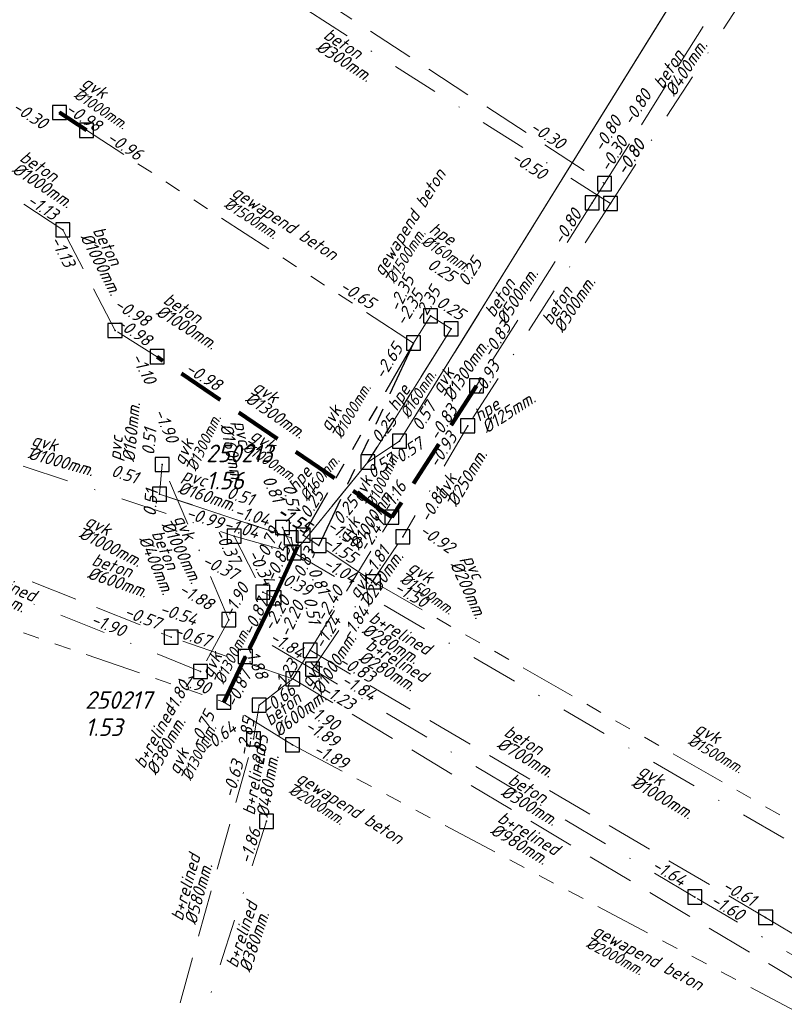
# Model space of a CAD drawing. Header units: metres. Extents: x 152202 to 157341, y 461610 to 468701.
# Tile 65 of 238: x 153519 to 153600, y 464319 to 464424. Entities that reach past the tile are written whole.
import ezdxf
from ezdxf.lldxf.tags import DXFTag

# ---------------------------------------------------------------- set-up
doc = ezdxf.new("R2010")
doc.units = ezdxf.units.M
doc.header["$PDMODE"] = 64
doc.header["$PDSIZE"] = 1.5
for name, pattern in [('RI-GWA', [18.45, 6, -1.8, 1.75, -1.8, 1.75, -1.8, 1.75, -1.8]), ('RI-HWA', [7.4, 5, -2.4]), ('RI-VWA', [11, 5, -3, 0, -3])]:
    doc.linetypes.add(name, pattern=pattern)
doc.layers.get('0').update_dxf_attribs({"linetype": 'CONTINUOUS'})
for name, color, linetype, lineweight in [('B-OI-RI-GWA-MATERIAAL-T18', 10, 'CONTINUOUS', 18), ('B-OI-RI-GWA-PUTDEKSELHOOGTE-T25', 10, 'CONTINUOUS', 25), ('B-OI-RI-GWA_BOB-T18', 10, 'CONTINUOUS', 18), ('B-OI-RI-GWA_DIAMETER-T18', 10, 'CONTINUOUS', 18), ('B-OI-RI-GWA_PUTNUMMER-T18', 10, 'CONTINUOUS', 18), ('B-OI-RI-GWA_RIOOLPUT-S', 10, 'CONTINUOUS', 25), ('B-OI-RI-GWA_TRANSPORTLEIDING-G', 10, 'RI-GWA', 18), ('B-OI-RI-GWA_TRANSPORTLEIDING_BETON_1500-G', 10, 'RI-GWA', 18), ('B-OI-RI-GWA_TRANSPORTLEIDING_BETON_2000-G', 10, 'RI-GWA', 18), ('B-OI-RI-GWA_TRANSPORTLEIDING_GVK_1300-G', 10, 'RI-GWA', 100), ('B-OI-RI-HWA-BOB-T18', 150, 'CONTINUOUS', 18), ('B-OI-RI-HWA-MATERIAAL-T18', 150, 'CONTINUOUS', 18), ('B-OI-RI-HWA_DIAMETER-T18', 150, 'CONTINUOUS', 18), ('B-OI-RI-HWA_TRANSPORTLEIDING-G', 150, 'RI-HWA', 18), ('B-OI-RI-HWA_TRANSPORTLEIDING_BETON_1000-G', 150, 'RI-HWA', 18), ('B-OI-RI-HWA_TRANSPORTLEIDING_BETON_400-G', 150, 'RI-HWA', 18), ('B-OI-RI-HWA_TRANSPORTLEIDING_BETON_500-G', 150, 'RI-HWA', 18), ('B-OI-RI-HWA_TRANSPORTLEIDING_BETON_600-G', 150, 'RI-HWA', 18), ('B-OI-RI-HWA_TRANSPORTLEIDING_BETON_700-G', 150, 'RI-HWA', 18), ('B-OI-RI-HWA_TRANSPORTLEIDING_GVK_1000-G', 150, 'RI-HWA', 18), ('B-OI-RI-HWA_TRANSPORTLEIDING_GVK_1300-G', 150, 'RI-HWA', 100), ('B-OI-RI-PERSLEIDING-G', 210, 'RI-PERS', 18), ('B-OI-RI-PERSLEIDING_125-G', 210, 'RI-PERSLEIDING_PE125', 18), ('B-OI-RI-PERSLEIDING_160-G', 210, 'RI-PERS', 18), ('B-OI-RI-VWA-BOB-T18', 34, 'CONTINUOUS', 18), ('B-OI-RI-VWA-DIAMETER-T18', 34, 'CONTINUOUS', 18), ('B-OI-RI-VWA-MATERIAAL-T18', 34, 'CONTINUOUS', 18), ('B-OI-RI-VWA_PUTDEKSELHOOGTE-T25', 34, 'CONTINUOUS', 25), ('B-OI-RI-VWA_PUTNUMMER-T25', 34, 'CONTINUOUS', 25), ('B-OI-RI-VWA_RIOOLPUT-S', 34, 'CONTINUOUS', 25), ('B-OI-RI-VWA_TRANSPORTLEIDING-G', 34, 'RI-VWA', 18), ('B-OI-RI-VWA_TRANSPORTLEIDING_BETON_300-G', 34, 'RI-VWA', 18), ('B-OI-RI-VWA_TRANSPORTLEIDING_BETON_400-G', 34, 'RI-VWA', 18), ('B-OI-RI-VWA_TRANSPORTLEIDING_GVK_1000-G', 34, 'RI-VWA', 18), ('B-OI-RI-VWA_TRANSPORTLEIDING_GVK_250-G', 34, 'RI-VWA', 18), ('B-OI-RI-VWA_TRANSPORTLEIDING_PVC_160-G', 34, 'RI-VWA', 18), ('B-OI-RI-VWA_TRANSPORTLEIDING_PVC_200-G', 34, 'RI-VWA', 18)]:
    doc.layers.add(name, color=color, linetype=linetype, lineweight=lineweight)
for name, color, linetype in [('B-OI-RI-GWA_TRANSPORTLEIDING_GVK_1000-G', 10, 'RI-GWA'), ('gemengd', 10, 'CONTINUOUS'), ('gs dwa', 34, 'CONTINUOUS'), ('gs rwa', 150, 'CONTINUOUS')]:
    doc.layers.add(name, color=color, linetype=linetype)
doc.styles.add('NLCS-ISO-M500-T18_CURSIEF', font='NLCS-ISO.ttf', dxfattribs={"oblique": 15, "height": 0.9})
doc.styles.add('NLCS-ISO-M750-T18_CURSIEF', font='NLCS-ISO.ttf', dxfattribs={"oblique": 15, "height": 1.35})
doc.styles.add('NLCS-ISO-M750-T25_CURSIEF', font='NLCS-ISO.ttf', dxfattribs={"oblique": 15, "height": 1.875})
tags = doc.linetypes.add('RI-PERS', pattern='A,7,-2,["P",Standard,S=1.8,R=0,X=-0.5,Y=-0.9],-2,7,-2,[102,NLCS.SHX,S=1,R=180,X=0,Y=0],-2', length=22).pattern_tags.tags
tags[6] = DXFTag(74, 10)
tags = doc.linetypes.add('RI-PERSLEIDING_PE125', pattern='A,3,-8,["PE 125",Standard,S=1.8,R=0,X=-7.5,Y=-0.9],-2,7,-2,[102,NLCS.SHX,S=1,R=180,X=0,Y=0],-2', length=24).pattern_tags.tags
tags[6] = DXFTag(74, 10)

# ---------------------------------------------------------------- blocks, each defined once
blk = doc.blocks.new('ACMAP_ANN_TEMPLATE_vwa-nap-r')
at = {"style": 'NLCS-ISO-M750-T18_CURSIEF', "oblique": 15}
blk.add_attdef('vwa-nap-r', (-5.6, 0.2), '', height=1.35, dxfattribs=at)
blk = doc.blocks.new('ACMAP_ANN_TEMPLATE_gwa-nap-r')
at = {"style": 'NLCS-ISO-M750-T18_CURSIEF', "oblique": 15}
blk.add_attdef('gwa-nap-r', (-5.6, 0.2), '', height=1.35, dxfattribs=at)
blk = doc.blocks.new('ACMAP_ANN_TEMPLATE_gwa-puth')
at = {"style": 'NLCS-ISO-M750-T25_CURSIEF', "oblique": 15}
blk.add_attdef('gwa-puth', (3, -5), '', height=1.88, dxfattribs=at)
blk = doc.blocks.new('ACMAP_ANN_TEMPLATE_gwa-putnr')
at = {"style": 'NLCS-ISO-M750-T25_CURSIEF', "oblique": 15}
blk.add_attdef('gwa-putnr', (3, -2.1), '', height=1.88, dxfattribs=at)
blk = doc.blocks.new('ACMAP_ANN_TEMPLATE_vwa-puth')
at = {"style": 'NLCS-ISO-M750-T25_CURSIEF', "oblique": 15}
blk.add_attdef('vwa-puth', (-3, 5), '', height=1.88, dxfattribs=at)
blk = doc.blocks.new('ACMAP_ANN_TEMPLATE_vwa-putnr')
at = {"style": 'NLCS-ISO-M750-T25_CURSIEF', "oblique": 15}
blk.add_attdef('vaw-putnr', (-3, 7.9), '', height=1.88, dxfattribs=at)
blk = doc.blocks.new('ACMAP_ANN_TEMPLATE_hwa-diam')
at = {"style": 'NLCS-ISO-M750-T18_CURSIEF', "oblique": 15}
blk.add_attdef('hwa-diam', (-3.7, -1.3), '', height=1.35, dxfattribs=at)
blk = doc.blocks.new('ACMAP_ANN_TEMPLATE_hwa-materiaal')
at = {"style": 'NLCS-ISO-M750-T18_CURSIEF', "oblique": 15}
blk.add_attdef('hwa-mat', (-3.7, 0.2), '', height=1.35, dxfattribs=at)
blk = doc.blocks.new('ACMAP_ANN_TEMPLATE_vwa-diam')
at = {"style": 'NLCS-ISO-M750-T18_CURSIEF', "oblique": 15}
blk.add_attdef('vwa-diam', (0.3, -1.3), '', height=1.35, dxfattribs=at)
blk = doc.blocks.new('ACMAP_ANN_TEMPLATE_vwa-materiaal')
at = {"style": 'NLCS-ISO-M750-T18_CURSIEF', "oblique": 15}
blk.add_attdef('vwa-mat', (0.3, 0.2), '', height=1.35, dxfattribs=at)
blk = doc.blocks.new('ACMAP_ANN_TEMPLATE_gwa-diam')
at = {"style": 'NLCS-ISO-M500-T18_CURSIEF', "oblique": 15}
blk.add_attdef('gwa-diam', (-2.2, -1.3), '', height=1.2, dxfattribs=at)
blk = doc.blocks.new('ACMAP_ANN_TEMPLATE_gwa-materiaal')
at = {"style": 'NLCS-ISO-M750-T18_CURSIEF', "oblique": 15}
blk.add_attdef('gwa-mat', (-2.2, 0.2), '', height=1.35, dxfattribs=at)
blk = doc.blocks.new('ACMAP_ANN_TEMPLATE_gwa-nap-l')
at = {"style": 'NLCS-ISO-M750-T18_CURSIEF', "oblique": 15}
blk.add_attdef('gwa-nap-l', (2.3, 0.2), '', height=1.35, dxfattribs=at)
blk = doc.blocks.new('ACMAP_ANN_TEMPLATE_vwa-nap-l')
at = {"style": 'NLCS-ISO-M750-T18_CURSIEF', "oblique": 15}
blk.add_attdef('vwa-nap-l', (3.3, 0.2), '', height=1.35, dxfattribs=at)
blk = doc.blocks.new('ACMAP_ANN_TEMPLATE_hwa-nap-l')
at = {"style": 'NLCS-ISO-M750-T18_CURSIEF', "oblique": 15}
blk.add_attdef('hwa-nap-l', (3.3, 0.2), '', height=1.35, dxfattribs=at)
blk = doc.blocks.new('ACMAP_ANN_TEMPLATE_hwa-nap-r')
at = {"style": 'NLCS-ISO-M750-T18_CURSIEF', "oblique": 15}
blk.add_attdef('hwa-nap-r', (-5.6, 0.2), '', height=1.35, dxfattribs=at)

msp = doc.modelspace()

# ---------------------------------------------------------------- linework, layer by layer
at = {"layer": 'B-OI-RI-GWA_RIOOLPUT-S', "transparency": 33554623}
msp.add_point((153540.33, 464351.18), dxfattribs=at)
at = {"layer": 'B-OI-RI-GWA_TRANSPORTLEIDING-G'}
msp.add_line((153438.47, 464386.37), (153540.33, 464351.18), dxfattribs=at)
at = {"layer": 'B-OI-RI-GWA_TRANSPORTLEIDING-G', "flags": 128}
for points in [[(153525.7, 464412.2), (153522.8, 464414.1)], [(153560.6, 464389.5), (153525.7, 464412.2)], [(153560.6, 464389.5), (153562.4, 464392.4)], [(153562.4, 464392.4), (153564.6, 464391)], [(153564.6, 464391), (153555.7, 464376.8)], [(153560.6, 464389.5), (153548.8, 464369)], [(153560.6, 464389.5), (153550.5, 464367.9)], [(153438.47, 464386.37), (153540.33, 464351.18)], [(153555.7, 464376.8), (153547.85, 464367.11)], [(153545.7, 464362.3), (153548.8, 464369)], [(153548.8, 464369), (153550.5, 464367.9)], [(153556.3, 464364), (153550.5, 464367.9)], [(153556.3, 464364), (153626.91, 464323.54)], [(153545.7, 464362.3), (153542.64, 464356.03)], [(153542.64, 464356.03), (153540.33, 464351.18)], [(153547.66, 464346.62), (153540.33, 464351.18)], [(153547.66, 464346.62), (153619.89, 464308.38)]]:
    msp.add_lwpolyline(points, dxfattribs=at)
at = {"layer": 'B-OI-RI-GWA_TRANSPORTLEIDING_BETON_1500-G'}
for points in [[(153560.6, 464389.5), (153525.7, 464412.2)], [(153560.6, 464389.5), (153562.4, 464392.4)], [(153556.3, 464364), (153550.5, 464367.9)], [(153556.3, 464364), (153626.91, 464323.54)]]:
    msp.add_lwpolyline(points, dxfattribs=at)
at = {"layer": 'B-OI-RI-GWA_TRANSPORTLEIDING_BETON_2000-G'}
for points in [[(153438.47, 464386.37), (153540.33, 464351.18)], [(153547.66, 464346.62), (153540.33, 464351.18)], [(153547.66, 464346.62), (153619.89, 464308.38)]]:
    msp.add_lwpolyline(points, dxfattribs=at)
at = {"layer": 'B-OI-RI-GWA_TRANSPORTLEIDING_GVK_1000-G'}
for points in [[(153560.6, 464389.5), (153548.8, 464369)], [(153560.6, 464389.5), (153550.5, 464367.9)]]:
    msp.add_lwpolyline(points, dxfattribs=at)
at = {"layer": 'B-OI-RI-GWA_TRANSPORTLEIDING_GVK_1300-G'}
for points in [[(153525.7, 464412.2), (153522.8, 464414.1)], [(153545.7, 464362.3), (153548.8, 464369)], [(153545.7, 464362.3), (153542.64, 464356.03)], [(153542.64, 464356.03), (153540.33, 464351.18)]]:
    msp.add_lwpolyline(points, dxfattribs=at)
at = {"layer": 'B-OI-RI-HWA_TRANSPORTLEIDING-G', "flags": 128}
for points in [[(153580.97, 464406.51), (153616.7, 464463.4)], [(153518.8, 464447), (153580.97, 464406.51)], [(153580.97, 464406.51), (153579.65, 464404.46)], [(153523.17, 464401.57), (153517.35, 464405.41)], [(153579.65, 464404.46), (153567.3, 464384.94)], [(153528.73, 464390.85), (153523.17, 464401.57)], [(153533.22, 464388.04), (153528.73, 464390.85)], [(153558.27, 464370.9), (153533.22, 464388.04)], [(153567.3, 464384.94), (153558.27, 464370.9)], [(153492.39, 464374.94), (153534.72, 464358.09)], [(153549.55, 464356.7), (153558.27, 464370.9)], [(153547.7, 464353.67), (153534.72, 464358.09)], [(153547.7, 464353.67), (153549.55, 464356.7)], [(153549.55, 464356.7), (153598.17, 464328.2)], [(153547.7, 464353.67), (153544.12, 464350.84)], [(153547.7, 464353.67), (153630.99, 464303.8)], [(153543.51, 464347.24), (153544.12, 464350.84)], [(153531.7, 464304.81), (153543.51, 464347.24)], [(153598.17, 464328.2), (153632.3, 464307.6)]]:
    msp.add_lwpolyline(points, dxfattribs=at)
at = {"layer": 'B-OI-RI-HWA_TRANSPORTLEIDING_BETON_1000-G'}
for points in [[(153523.17, 464401.57), (153517.35, 464405.41)], [(153528.73, 464390.85), (153523.17, 464401.57)], [(153533.22, 464388.04), (153528.73, 464390.85)], [(153547.7, 464353.67), (153630.99, 464303.8)]]:
    msp.add_lwpolyline(points, dxfattribs=at)
at = {"layer": 'B-OI-RI-HWA_TRANSPORTLEIDING_BETON_400-G'}
for points in [[(153580.97, 464406.51), (153616.7, 464463.4)], [(153518.8, 464447), (153580.97, 464406.51)], [(153580.97, 464406.51), (153579.65, 464404.46)]]:
    msp.add_lwpolyline(points, dxfattribs=at)
at = {"layer": 'B-OI-RI-HWA_TRANSPORTLEIDING_BETON_500-G'}
for points in [[(153579.65, 464404.46), (153567.3, 464384.94)], [(153543.51, 464347.24), (153544.12, 464350.84)]]:
    msp.add_lwpolyline(points, dxfattribs=at)
at = {"layer": 'B-OI-RI-HWA_TRANSPORTLEIDING_BETON_600-G'}
for points in [[(153492.39, 464374.94), (153534.72, 464358.09)], [(153547.7, 464353.67), (153534.72, 464358.09)], [(153547.7, 464353.67), (153544.12, 464350.84)], [(153531.7, 464304.81), (153543.51, 464347.24)]]:
    msp.add_lwpolyline(points, dxfattribs=at)
at = {"layer": 'B-OI-RI-HWA_TRANSPORTLEIDING_BETON_700-G'}
for points in [[(153549.55, 464356.7), (153598.17, 464328.2)], [(153598.17, 464328.2), (153632.3, 464307.6)]]:
    msp.add_lwpolyline(points, dxfattribs=at)
at = {"layer": 'B-OI-RI-HWA_TRANSPORTLEIDING_GVK_1000-G'}
for points in [[(153549.55, 464356.7), (153558.27, 464370.9)], [(153547.7, 464353.67), (153549.55, 464356.7)]]:
    msp.add_lwpolyline(points, dxfattribs=at)
at = {"layer": 'B-OI-RI-HWA_TRANSPORTLEIDING_GVK_1300-G'}
for points in [[(153558.27, 464370.9), (153533.22, 464388.04)], [(153567.3, 464384.94), (153558.27, 464370.9)]]:
    msp.add_lwpolyline(points, dxfattribs=at)
at = {"layer": 'B-OI-RI-PERSLEIDING-G'}
for p, q in [((153559.1, 464379.01), (153620.6, 464478.2)), ((153562.4, 464392.4), (153564.6, 464391)), ((153564.6, 464391), (153555.7, 464376.8)), ((153555.7, 464376.8), (153559.1, 464379.01)), ((153533.48, 464373.38), (153533.77, 464376.52)), ((153555.7, 464376.8), (153547.85, 464367.11)), ((153547.53, 464368.72), (153533.48, 464373.38)), ((153547.85, 464367.11), (153547.53, 464368.72))]:
    msp.add_line(p, q, dxfattribs=at)
at = {"layer": 'B-OI-RI-PERSLEIDING_125-G'}
for points in [[(153559.1, 464379.01), (153620.6, 464478.2)], [(153555.7, 464376.8), (153559.1, 464379.01)], [(153555.7, 464376.8), (153547.85, 464367.11)]]:
    msp.add_lwpolyline(points, dxfattribs=at)
at = {"layer": 'B-OI-RI-PERSLEIDING_160-G'}
for points in [[(153562.4, 464392.4), (153564.6, 464391)], [(153564.6, 464391), (153555.7, 464376.8)]]:
    msp.add_lwpolyline(points, dxfattribs=at)
at = {"layer": 'B-OI-RI-VWA_RIOOLPUT-S'}
msp.add_point((153541.45, 464368.88), dxfattribs=at)
at = {"layer": 'B-OI-RI-VWA_TRANSPORTLEIDING-G'}
msp.add_line((153434.65, 464404.39), (153541.45, 464368.88), dxfattribs=at)
at = {"layer": 'B-OI-RI-VWA_TRANSPORTLEIDING-G', "flags": 128}
for points in [[(153559.1, 464379.01), (153620.6, 464478.2)], [(153581.6, 464404.4), (153617.8, 464460.2)], [(153581.6, 464404.4), (153521.5, 464442.7)], [(153434.65, 464404.39), (153541.45, 464368.88)], [(153581.6, 464404.4), (153566.37, 464380.66)], [(153566.37, 464380.66), (153559.44, 464368.81)], [(153555.7, 464376.8), (153559.1, 464379.01)], [(153533.48, 464373.38), (153533.77, 464376.52)], [(153540.89, 464359.97), (153533.77, 464376.52)], [(153547.53, 464368.72), (153533.48, 464373.38)], [(153537.86, 464354.44), (153493.31, 464372.41)], [(153547.85, 464367.11), (153546.6, 464369.8)], [(153541.45, 464368.88), (153547.85, 464367.11)], [(153541.45, 464368.88), (153544.5, 464362.9)], [(153547.85, 464367.11), (153547.53, 464368.72)], [(153549.82, 464354.68), (153559.44, 464368.81)], [(153547.85, 464367.11), (153623.1, 464323.24)], [(153545.7, 464362.3), (153544.5, 464362.9)], [(153540.89, 464359.97), (153537.86, 464354.44)], [(153549.82, 464354.68), (153540.89, 464359.97)], [(153590.61, 464330.37), (153549.82, 464354.68)], [(153544.9, 464338.45), (153533.15, 464302.13)], [(153633.34, 464305.02), (153590.61, 464330.37)]]:
    msp.add_lwpolyline(points, dxfattribs=at)
at = {"layer": 'B-OI-RI-VWA_TRANSPORTLEIDING_BETON_300-G'}
for points in [[(153581.6, 464404.4), (153617.8, 464460.2)], [(153581.6, 464404.4), (153521.5, 464442.7)], [(153581.6, 464404.4), (153566.37, 464380.66)], [(153590.61, 464330.37), (153549.82, 464354.68)], [(153633.34, 464305.02), (153590.61, 464330.37)]]:
    msp.add_lwpolyline(points, dxfattribs=at)
at = {"layer": 'B-OI-RI-VWA_TRANSPORTLEIDING_BETON_400-G'}
for points in [[(153540.89, 464359.97), (153533.77, 464376.52)], [(153537.86, 464354.44), (153493.31, 464372.41)], [(153540.89, 464359.97), (153537.86, 464354.44)], [(153549.82, 464354.68), (153540.89, 464359.97)], [(153544.9, 464338.45), (153533.15, 464302.13)]]:
    msp.add_lwpolyline(points, dxfattribs=at)
at = {"layer": 'B-OI-RI-VWA_TRANSPORTLEIDING_GVK_1000-G'}
for points in [[(153434.65, 464404.39), (153541.45, 464368.88)], [(153541.45, 464368.88), (153547.85, 464367.11)], [(153541.45, 464368.88), (153544.5, 464362.9)], [(153547.85, 464367.11), (153623.1, 464323.24)], [(153545.7, 464362.3), (153544.5, 464362.9)]]:
    msp.add_lwpolyline(points, dxfattribs=at)
at = {"layer": 'B-OI-RI-VWA_TRANSPORTLEIDING_GVK_250-G'}
for points in [[(153566.37, 464380.66), (153559.44, 464368.81)], [(153549.82, 464354.68), (153559.44, 464368.81)]]:
    msp.add_lwpolyline(points, dxfattribs=at)
at = {"layer": 'B-OI-RI-VWA_TRANSPORTLEIDING_PVC_160-G'}
for points in [[(153533.48, 464373.38), (153533.77, 464376.52)], [(153547.53, 464368.72), (153533.48, 464373.38)], [(153547.85, 464367.11), (153547.53, 464368.72)]]:
    msp.add_lwpolyline(points, dxfattribs=at)
at = {"layer": 'B-OI-RI-VWA_TRANSPORTLEIDING_PVC_200-G'}
msp.add_lwpolyline([(153547.85, 464367.11), (153546.6, 464369.8)], dxfattribs=at)
at = {"layer": 'gemengd'}
for p in [(153522.8, 464414.1), (153522.8, 464414.1), (153525.7, 464412.2), (153525.7, 464412.2), (153562.4, 464392.4), (153562.4, 464392.4), (153564.6, 464391), (153564.6, 464391), (153560.6, 464389.5), (153560.6, 464389.5), (153555.7, 464376.8), (153555.7, 464376.8), (153548.8, 464369), (153548.8, 464369), (153550.5, 464367.9), (153550.5, 464367.9), (153547.85, 464367.11), (153547.85, 464367.11), (153556.3, 464364), (153556.3, 464364), (153545.7, 464362.3), (153545.7, 464362.3), (153542.64, 464356.03), (153542.64, 464356.03), (153540.33, 464351.18), (153540.33, 464351.18), (153547.66, 464346.62), (153547.66, 464346.62)]:
    msp.add_point(p, dxfattribs=at)
at = {"layer": 'gs dwa'}
for p in [(153581.6, 464404.4), (153581.6, 464404.4), (153566.37, 464380.66), (153566.37, 464380.66), (153559.1, 464379.01), (153559.1, 464379.01), (153533.77, 464376.52), (153533.77, 464376.52), (153533.48, 464373.38), (153533.48, 464373.38), (153541.45, 464368.88), (153541.45, 464368.88), (153546.6, 464369.8), (153546.6, 464369.8), (153547.53, 464368.72), (153547.53, 464368.72), (153559.44, 464368.81), (153559.44, 464368.81), (153547.85, 464367.11), (153547.85, 464367.11), (153544.5, 464362.9), (153544.5, 464362.9), (153540.89, 464359.97), (153540.89, 464359.97), (153537.86, 464354.44), (153537.86, 464354.44), (153549.82, 464354.68), (153549.82, 464354.68), (153544.9, 464338.45), (153544.9, 464338.45), (153590.61, 464330.37), (153590.61, 464330.37)]:
    msp.add_point(p, dxfattribs=at)
at = {"layer": 'gs rwa'}
for p in [(153580.97, 464406.51), (153580.97, 464406.51), (153579.65, 464404.46), (153579.65, 464404.46), (153523.17, 464401.57), (153523.17, 464401.57), (153528.73, 464390.85), (153528.73, 464390.85), (153533.22, 464388.04), (153533.22, 464388.04), (153567.3, 464384.94), (153567.3, 464384.94), (153558.27, 464370.9), (153558.27, 464370.9), (153534.72, 464358.09), (153534.72, 464358.09), (153549.55, 464356.7), (153549.55, 464356.7), (153547.7, 464353.67), (153547.7, 464353.67), (153547.7, 464353.67), (153547.7, 464353.67), (153544.12, 464350.84), (153544.12, 464350.84), (153543.51, 464347.24), (153543.51, 464347.24), (153598.17, 464328.2), (153598.17, 464328.2)]:
    msp.add_point(p, dxfattribs=at)

# ---------------------------------------------------------------- block references
at = {"layer": 'B-OI-RI-GWA-MATERIAAL-T18'}
for p, rotation, values in [((153526.788, 464415.628), 326.7682889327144, {'gwa-mat': 'gvk'}), ((153558.618, 464398.308), 58.17255342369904, {'gwa-mat': 'gewapend beton'}), ((153542.816, 464403.938), 326.958824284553, {'gwa-mat': 'gewapend beton'}), ((153563.89, 464400.004), 327.5288077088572, {'gwa-mat': 'hpe'}), ((153560.15, 464383.9), 57.92213640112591, {'gwa-mat': 'hpe'}), ((153552.887, 464381.775), 60.07484940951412, {'gwa-mat': 'gvk'}), ((153537.15, 464378.262), 65.17065341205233, {'gwa-mat': 'gvk'}), ((153544.796, 464378), 327.0947570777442, {'gwa-mat': 'gvk'}), ((153549.607, 464375.068), 50.98860026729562, {'gwa-mat': 'hpe'}), ((153556.228, 464374.325), 64.93955767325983, {'gwa-mat': 'gvk'}), ((153561.614, 464363.898), 326.082569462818, {'gwa-mat': 'gvk'}), ((153540.152, 464355.525), 63.98585280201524, {'gwa-mat': 'gvk'}), ((153592.329, 464346.755), 330.1870040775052, {'gwa-mat': 'gvk'}), ((153536.616, 464345.237), 64.53206944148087, {'gwa-mat': 'gvk'}), ((153549.736, 464341.433), 328.1142173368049, {'gwa-mat': 'gewapend beton'}), ((153581.454, 464325.181), 332.1023645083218, {'gwa-mat': 'gewapend beton'})]:
    msp.add_blockref('ACMAP_ANN_TEMPLATE_gwa-materiaal', p, dxfattribs=dict(at, rotation=rotation)).add_auto_attribs(values)
at = {"layer": 'B-OI-RI-GWA-PUTDEKSELHOOGTE-T25', "transparency": 33554623}
ref = msp.add_blockref('ACMAP_ANN_TEMPLATE_gwa-puth', (153522.531, 464352.556), dxfattribs=at)
ref.add_attrib('gwa-puth', '1.53', (153525.531, 464347.556), dxfattribs={"layer": '0', "color": 0, "linetype": 'ByBlock', "height": 1.875, "style": 'NLCS-ISO-M750-T25_CURSIEF', "oblique": 15})
at = {"layer": 'B-OI-RI-GWA_BOB-T18'}
for name, p, rotation, values in [('ACMAP_ANN_TEMPLATE_gwa-nap-r', (153522.249, 464411.15), 326.958824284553, {'gwa-nap-r': '-0.30'}), ('ACMAP_ANN_TEMPLATE_gwa-nap-r', (153527.902, 464410.952), 326.7682889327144, {'gwa-nap-r': '-0.98'}), ('ACMAP_ANN_TEMPLATE_gwa-nap-l', (153525.7, 464412.2), 326.7682889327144, {'gwa-nap-l': '-0.96'}), ('ACMAP_ANN_TEMPLATE_gwa-nap-l', (153565.294, 464393.405), 57.92213640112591, {'gwa-nap-l': '0.25'}), ('ACMAP_ANN_TEMPLATE_gwa-nap-r', (153566.576, 464394.374), 327.5288077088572, {'gwa-nap-r': '0.25'}), ('ACMAP_ANN_TEMPLATE_gwa-nap-l', (153558.253, 464390.551), 64.93955767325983, {'gwa-nap-l': '-2.35'}), ('ACMAP_ANN_TEMPLATE_gwa-nap-l', (153550.555, 464396.309), 326.958824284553, {'gwa-nap-l': '-0.65'}), ('ACMAP_ANN_TEMPLATE_gwa-nap-l', (153558.608, 464389.138), 58.17255342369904, {'gwa-nap-l': '-2.35'}), ('ACMAP_ANN_TEMPLATE_gwa-nap-l', (153560.6, 464389.5), 60.07484940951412, {'gwa-nap-l': '-2.35'}), ('ACMAP_ANN_TEMPLATE_gwa-nap-l', (153560.873, 464394.574), 327.5288077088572, {'gwa-nap-l': '0.25'}), ('ACMAP_ANN_TEMPLATE_gwa-nap-r', (153560.533, 464390.165), 58.17255342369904, {'gwa-nap-r': '-2.65'}), ('ACMAP_ANN_TEMPLATE_gwa-nap-l', (153555.7, 464376.8), 50.98860026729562, {'gwa-nap-l': '0.25'}), ('ACMAP_ANN_TEMPLATE_gwa-nap-r', (153552.618, 464375.323), 57.92213640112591, {'gwa-nap-r': '0.25'}), ('ACMAP_ANN_TEMPLATE_gwa-nap-r', (153556.562, 464374.25), 50.98860026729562, {'gwa-nap-r': '0.25'}), ('ACMAP_ANN_TEMPLATE_gwa-nap-r', (153550.5, 464367.9), 327.0947570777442, {'gwa-nap-r': '-1.55'}), ('ACMAP_ANN_TEMPLATE_gwa-nap-r', (153550.5, 464367.9), 326.082569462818, {'gwa-nap-r': '-1.55'}), ('ACMAP_ANN_TEMPLATE_gwa-nap-r', (153547.254, 464370.796), 65.17065341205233, {'gwa-nap-r': '-0.79'}), ('ACMAP_ANN_TEMPLATE_gwa-nap-l', (153549.205, 464370.795), 326.082569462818, {'gwa-nap-l': '-1.50'}), ('ACMAP_ANN_TEMPLATE_gwa-nap-l', (153544.957, 464361.748), 63.98585280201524, {'gwa-nap-l': '-0.85'}), ('ACMAP_ANN_TEMPLATE_gwa-nap-l', (153547.728, 464361.419), 65.17065341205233, {'gwa-nap-l': '-0.83'}), ('ACMAP_ANN_TEMPLATE_gwa-nap-l', (153548.8, 464369), 327.0947570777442, {'gwa-nap-l': '-1.55'}), ('ACMAP_ANN_TEMPLATE_gwa-nap-l', (153556.3, 464364), 330.1870040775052, {'gwa-nap-l': '-1.50'}), ('ACMAP_ANN_TEMPLATE_gwa-nap-l', (153542.64, 464356.03), 64.53206944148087, {'gwa-nap-l': '-0.87'}), ('ACMAP_ANN_TEMPLATE_gwa-nap-r', (153548.515, 464363.378), 60.07484940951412, {'gwa-nap-r': '-2.20'}), ('ACMAP_ANN_TEMPLATE_gwa-nap-r', (153549.883, 464362.966), 64.93955767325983, {'gwa-nap-r': '-2.20'}), ('ACMAP_ANN_TEMPLATE_gwa-nap-r', (153540.33, 464351.18), 340.9412904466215, {'gwa-nap-r': '-1.90'}), ('ACMAP_ANN_TEMPLATE_gwa-nap-r', (153544.233, 464355.431), 63.98585280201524, {'gwa-nap-r': '-0.87'}), ('ACMAP_ANN_TEMPLATE_gwa-nap-r', (153540.33, 464351.18), 64.53206944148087, {'gwa-nap-r': '-0.75'}), ('ACMAP_ANN_TEMPLATE_gwa-nap-r', (153553.619, 464346.887), 328.1142173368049, {'gwa-nap-r': '-1.90'}), ('ACMAP_ANN_TEMPLATE_gwa-nap-l', (153546.817, 464349.337), 328.1142173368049, {'gwa-nap-l': '-1.89'}), ('ACMAP_ANN_TEMPLATE_gwa-nap-l', (153547.66, 464346.62), 332.1023645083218, {'gwa-nap-l': '-1.89'})]:
    msp.add_blockref(name, p, dxfattribs=dict(at, rotation=rotation)).add_auto_attribs(values)
at = {"layer": 'B-OI-RI-GWA_BOB-T18', "transparency": 33554623}
ref = msp.add_blockref('ACMAP_ANN_TEMPLATE_gwa-nap-r', (153540.33, 464351.18), dxfattribs=dict(at, rotation=340.9412904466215))
ref.add_attrib('gwa-nap-r', '-1.90', (153535.102, 464353.198), dxfattribs={"layer": '0', "color": 0, "linetype": 'ByBlock', "height": 1.35, "rotation": 340.94129, "style": 'NLCS-ISO-M750-T18_CURSIEF', "oblique": 15})
at = {"layer": 'B-OI-RI-GWA_DIAMETER-T18'}
for p, rotation, values in [((153526.788, 464415.628), 326.7682889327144, {'gwa-diam': '%%c1000mm.'}), ((153542.816, 464403.938), 326.958824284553, {'gwa-diam': '%%c1500mm.'}), ((153558.618, 464398.308), 58.17255342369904, {'gwa-diam': '%%c1500mm.'}), ((153563.89, 464400.004), 327.5288077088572, {'gwa-diam': '%%c160mm.'}), ((153560.15, 464383.9), 57.92213640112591, {'gwa-diam': '%%c160mm.'}), ((153552.887, 464381.775), 60.07484940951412, {'gwa-diam': '%%c1000mm.'}), ((153537.15, 464378.262), 65.17065341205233, {'gwa-diam': '%%c1300mm.'}), ((153556.228, 464374.325), 64.93955767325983, {'gwa-diam': '%%c1000mm.'}), ((153544.796, 464378), 327.0947570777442, {'gwa-diam': '%%c1000mm.'}), ((153549.607, 464375.068), 50.98860026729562, {'gwa-diam': '%%c160mm.'}), ((153561.614, 464363.898), 326.082569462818, {'gwa-diam': '%%c1500mm.'}), ((153540.152, 464355.525), 63.98585280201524, {'gwa-diam': '%%c1300mm.'}), ((153536.616, 464345.237), 64.53206944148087, {'gwa-diam': '%%c1300mm.'}), ((153592.329, 464346.755), 330.1870040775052, {'gwa-diam': '%%c1500mm.'}), ((153549.736, 464341.433), 328.1142173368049, {'gwa-diam': '%%c2000mm.'}), ((153581.454, 464325.181), 332.1023645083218, {'gwa-diam': '%%c2000mm.'})]:
    msp.add_blockref('ACMAP_ANN_TEMPLATE_gwa-diam', p, dxfattribs=dict(at, rotation=rotation)).add_auto_attribs(values)
at = {"layer": 'B-OI-RI-GWA_PUTNUMMER-T18', "transparency": 33554623}
ref = msp.add_blockref('ACMAP_ANN_TEMPLATE_gwa-putnr', (153522.531, 464352.556), dxfattribs=at)
ref.add_attrib('gwa-putnr', '250217', (153525.531, 464350.456), dxfattribs={"layer": '0', "color": 0, "linetype": 'ByBlock', "height": 1.875, "style": 'NLCS-ISO-M750-T25_CURSIEF', "oblique": 15})
at = {"layer": 'B-OI-RI-HWA-BOB-T18'}
for name, p, rotation, values in [('ACMAP_ANN_TEMPLATE_hwa-nap-l', (153582.288, 464409.721), 57.22241608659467, {'hwa-nap-l': '-0.80'}), ('ACMAP_ANN_TEMPLATE_hwa-nap-l', (153579.157, 464406.875), 57.67910010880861, {'hwa-nap-l': '-0.80'}), ('ACMAP_ANN_TEMPLATE_hwa-nap-r', (153577.481, 464409.008), 326.9246566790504, {'hwa-nap-r': '-0.30'}), ('ACMAP_ANN_TEMPLATE_hwa-nap-l', (153579.858, 464404.74), 57.86895447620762, {'hwa-nap-l': '-0.30'}), ('ACMAP_ANN_TEMPLATE_hwa-nap-l', (153516.343, 464406.068), 326.5834186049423, {'hwa-nap-l': '-1.13'}), ('ACMAP_ANN_TEMPLATE_hwa-nap-r', (153579.65, 464404.46), 57.22241608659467, {'hwa-nap-r': '-0.80'}), ('ACMAP_ANN_TEMPLATE_hwa-nap-r', (153524.176, 464395.44), 297.4138154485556, {'hwa-nap-r': '-1.13'}), ('ACMAP_ANN_TEMPLATE_hwa-nap-r', (153533.156, 464390.175), 327.9602186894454, {'hwa-nap-r': '-0.98'}), ('ACMAP_ANN_TEMPLATE_hwa-nap-r', (153533.22, 464388.04), 325.6188353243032, {'hwa-nap-r': '-0.98'}), ('ACMAP_ANN_TEMPLATE_hwa-nap-l', (153567.3, 464384.94), 57.2524001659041, {'hwa-nap-l': '-0.83'}), ('ACMAP_ANN_TEMPLATE_hwa-nap-l', (153528.73, 464390.85), 297.4138154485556, {'hwa-nap-l': '-1.10'}), ('ACMAP_ANN_TEMPLATE_hwa-nap-l', (153533.22, 464388.04), 327.9602186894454, {'hwa-nap-l': '-0.98'}), ('ACMAP_ANN_TEMPLATE_hwa-nap-r', (153566.385, 464383.568), 57.67910010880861, {'hwa-nap-r': '-0.83'}), ('ACMAP_ANN_TEMPLATE_hwa-nap-r', (153561.244, 464375.866), 57.2524001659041, {'hwa-nap-r': '-1.16'}), ('ACMAP_ANN_TEMPLATE_hwa-nap-r', (153558.758, 464371.743), 58.44655886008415, {'hwa-nap-r': '-2.41'}), ('ACMAP_ANN_TEMPLATE_hwa-nap-l', (153558.27, 464370.9), 325.6188353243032, {'hwa-nap-l': '-0.92'}), ('ACMAP_ANN_TEMPLATE_hwa-nap-l', (153549.55, 464356.7), 58.44655886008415, {'hwa-nap-l': '-2.40'}), ('ACMAP_ANN_TEMPLATE_hwa-nap-r', (153534.72, 464358.09), 338.2943363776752, {'hwa-nap-r': '-0.57'}), ('ACMAP_ANN_TEMPLATE_hwa-nap-l', (153530.199, 464361.473), 341.1950651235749, {'hwa-nap-l': '-0.54'}), ('ACMAP_ANN_TEMPLATE_hwa-nap-l', (153549.425, 464353.785), 58.59338635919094, {'hwa-nap-l': '-1.24'}), ('ACMAP_ANN_TEMPLATE_hwa-nap-r', (153540.128, 464356.272), 341.1950651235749, {'hwa-nap-r': '-0.67'}), ('ACMAP_ANN_TEMPLATE_hwa-nap-r', (153549.55, 464356.7), 58.59338635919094, {'hwa-nap-r': '-1.23'}), ('ACMAP_ANN_TEMPLATE_hwa-nap-l', (153549.55, 464356.7), 329.6220837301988, {'hwa-nap-l': '-0.83'}), ('ACMAP_ANN_TEMPLATE_hwa-nap-l', (153542.548, 464347.495), 38.32646901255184, {'hwa-nap-l': '-0.66'}), ('ACMAP_ANN_TEMPLATE_hwa-nap-l', (153547.7, 464353.67), 329.0888771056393, {'hwa-nap-l': '-1.23'}), ('ACMAP_ANN_TEMPLATE_hwa-nap-r', (153543.176, 464348.994), 38.32646901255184, {'hwa-nap-r': '-0.64'}), ('ACMAP_ANN_TEMPLATE_hwa-nap-r', (153544.12, 464350.84), 80.382894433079, {'hwa-nap-r': '-2.85'}), ('ACMAP_ANN_TEMPLATE_hwa-nap-l', (153544.092, 464340.263), 80.382894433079, {'hwa-nap-l': '-2.85'}), ('ACMAP_ANN_TEMPLATE_hwa-nap-r', (153543.114, 464346.226), 74.44594553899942, {'hwa-nap-r': '-0.63'}), ('ACMAP_ANN_TEMPLATE_hwa-nap-r', (153598.17, 464328.2), 329.6220837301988, {'hwa-nap-r': '-0.61'})]:
    msp.add_blockref(name, p, dxfattribs=dict(at, rotation=rotation)).add_auto_attribs(values)
at = {"layer": 'B-OI-RI-HWA-MATERIAAL-T18'}
for p, rotation, values in [((153589.353, 464419.531), 57.22241608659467, {'hwa-mat': 'beton'}), ((153521.43, 464406.822), 326.5834186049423, {'hwa-mat': 'beton'}), ((153527.835, 464398.137), 297.4138154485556, {'hwa-mat': 'beton'}), ((153571.321, 464395.157), 57.67910010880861, {'hwa-mat': 'beton'}), ((153536.798, 464391.686), 327.9602186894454, {'hwa-mat': 'beton'}), ((153565.698, 464386.981), 57.2524001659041, {'hwa-mat': 'gvk'}), ((153546.291, 464382.278), 325.6188353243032, {'hwa-mat': 'gvk'}), ((153555.634, 464371.094), 58.44655886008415, {'hwa-mat': 'gvk'}), ((153529.588, 464364.454), 341.1950651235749, {'hwa-mat': 'beton'}), ((153551.636, 464355.696), 58.59338635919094, {'hwa-mat': 'gvk'}), ((153548.324, 464350.704), 38.32646901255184, {'hwa-mat': 'beton'}), ((153573.226, 464345.615), 329.6220837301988, {'hwa-mat': 'beton'}), ((153544.435, 464342.65), 80.382894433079, {'hwa-mat': 'b+relined'}), ((153572.518, 464336.395), 329.0888771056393, {'hwa-mat': 'b+relined'}), ((153537.106, 464331.244), 74.44594553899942, {'hwa-mat': 'b+relined'})]:
    msp.add_blockref('ACMAP_ANN_TEMPLATE_hwa-materiaal', p, dxfattribs=dict(at, rotation=rotation)).add_auto_attribs(values)
at = {"layer": 'B-OI-RI-HWA_DIAMETER-T18'}
for p, rotation, values in [((153589.353, 464419.531), 57.22241608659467, {'hwa-diam': '%%c400mm.'}), ((153521.43, 464406.822), 326.5834186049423, {'hwa-diam': '%%c1000mm.'}), ((153527.835, 464398.137), 297.4138154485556, {'hwa-diam': '%%c1000mm.'}), ((153571.321, 464395.157), 57.67910010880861, {'hwa-diam': '%%c500mm.'}), ((153536.798, 464391.686), 327.9602186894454, {'hwa-diam': '%%c1000mm.'}), ((153565.698, 464386.981), 57.2524001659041, {'hwa-diam': '%%c1300mm.'}), ((153546.291, 464382.278), 325.6188353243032, {'hwa-diam': '%%c1300mm.'}), ((153555.634, 464371.094), 58.44655886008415, {'hwa-diam': '%%c1000mm.'}), ((153529.588, 464364.454), 341.1950651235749, {'hwa-diam': '%%c600mm.'}), ((153551.636, 464355.696), 58.59338635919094, {'hwa-diam': '%%c1000mm.'}), ((153548.324, 464350.704), 38.32646901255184, {'hwa-diam': '%%c600mm.'}), ((153544.435, 464342.65), 80.382894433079, {'hwa-diam': '%%c480mm.'}), ((153573.226, 464345.615), 329.6220837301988, {'hwa-diam': '%%c700mm.'}), ((153572.518, 464336.395), 329.0888771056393, {'hwa-diam': '%%c980mm.'}), ((153537.106, 464331.244), 74.44594553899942, {'hwa-diam': '%%c580mm.'})]:
    msp.add_blockref('ACMAP_ANN_TEMPLATE_hwa-diam', p, dxfattribs=dict(at, rotation=rotation)).add_auto_attribs(values)
at = {"layer": 'B-OI-RI-VWA-BOB-T18'}
for name, p, rotation, values in [('ACMAP_ANN_TEMPLATE_vwa-nap-l', (153581.6, 464404.4), 57.31847744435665, {'vwa-nap-l': '-0.80'}), ('ACMAP_ANN_TEMPLATE_vwa-nap-l', (153581.6, 464404.4), 57.02668965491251, {'vwa-nap-l': '-0.80'}), ('ACMAP_ANN_TEMPLATE_vwa-nap-l', (153568.017, 464410.584), 327.4918108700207, {'vwa-nap-l': '-0.50'}), ('ACMAP_ANN_TEMPLATE_vwa-nap-l', (153566.37, 464380.66), 59.68047170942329, {'vwa-nap-l': '-0.93'}), ('ACMAP_ANN_TEMPLATE_vwa-nap-l', (153559.863, 464377.12), 58.20016924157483, {'vwa-nap-l': '0.57'}), ('ACMAP_ANN_TEMPLATE_vwa-nap-r', (153534.886, 464376.923), 293.2779301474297, {'vwa-nap-r': '-1.90'}), ('ACMAP_ANN_TEMPLATE_vwa-nap-l', (153532.798, 464374.185), 84.72332053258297, {'vwa-nap-l': '0.51'}), ('ACMAP_ANN_TEMPLATE_vwa-nap-r', (153566.37, 464380.66), 57.31847744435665, {'vwa-nap-r': '-0.93'}), ('ACMAP_ANN_TEMPLATE_vwa-nap-l', (153556.55, 464374.698), 33.02386755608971, {'vwa-nap-l': '0.57'}), ('ACMAP_ANN_TEMPLATE_vwa-nap-r', (153561.01, 464377.875), 33.02386755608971, {'vwa-nap-r': '0.57'}), ('ACMAP_ANN_TEMPLATE_vwa-nap-r', (153533.48, 464373.38), 341.6507316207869, {'vwa-nap-r': '0.51'}), ('ACMAP_ANN_TEMPLATE_vwa-nap-r', (153546.6, 464369.8), 294.9235399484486, {'vwa-nap-r': '0.81'}), ('ACMAP_ANN_TEMPLATE_vwa-nap-r', (153533.77, 464376.52), 84.72332053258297, {'vwa-nap-r': '0.51'}), ('ACMAP_ANN_TEMPLATE_vwa-nap-l', (153537.357, 464373.853), 341.6507316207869, {'vwa-nap-l': '0.51'}), ('ACMAP_ANN_TEMPLATE_vwa-nap-r', (153547.53, 464368.72), 281.2414787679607, {'vwa-nap-r': '0.51'}), ('ACMAP_ANN_TEMPLATE_vwa-nap-r', (153565.255, 464374.949), 59.68047170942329, {'vwa-nap-r': '-0.81'}), ('ACMAP_ANN_TEMPLATE_vwa-nap-r', (153541.45, 464368.88), 341.6085168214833, {'vwa-nap-r': '-0.99'}), ('ACMAP_ANN_TEMPLATE_vwa-nap-l', (153538.143, 464371.636), 344.5405516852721, {'vwa-nap-l': '-1.04'}), ('ACMAP_ANN_TEMPLATE_vwa-nap-r', (153545.586, 464367.921), 344.5405516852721, {'vwa-nap-r': '-1.04'}), ('ACMAP_ANN_TEMPLATE_vwa-nap-r', (153541.615, 464364.213), 297.0231022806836, {'vwa-nap-r': '-0.37'}), ('ACMAP_ANN_TEMPLATE_vwa-nap-r', (153559.44, 464368.81), 55.75214597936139, {'vwa-nap-r': '-1.81'}), ('ACMAP_ANN_TEMPLATE_vwa-nap-r', (153542.827, 464363.178), 333.4349488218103, {'vwa-nap-r': '-0.37'}), ('ACMAP_ANN_TEMPLATE_vwa-nap-l', (153541.174, 464369.88), 297.0231022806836, {'vwa-nap-l': '-0.34'}), ('ACMAP_ANN_TEMPLATE_vwa-nap-l', (153547.714, 464368.087), 294.9235399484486, {'vwa-nap-l': '0.81'}), ('ACMAP_ANN_TEMPLATE_vwa-nap-l', (153547.85, 464367.11), 329.7582408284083, {'vwa-nap-l': '-1.04'}), ('ACMAP_ANN_TEMPLATE_vwa-nap-l', (153542.691, 464365.478), 333.4349488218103, {'vwa-nap-l': '-0.39'}), ('ACMAP_ANN_TEMPLATE_vwa-nap-r', (153540.143, 464359.846), 329.358126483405, {'vwa-nap-r': '-1.88'}), ('ACMAP_ANN_TEMPLATE_vwa-nap-l', (153539.89, 464357.087), 61.28076477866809, {'vwa-nap-l': '-1.90'}), ('ACMAP_ANN_TEMPLATE_vwa-nap-l', (153548.021, 464365.445), 281.2414787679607, {'vwa-nap-l': '0.51'}), ('ACMAP_ANN_TEMPLATE_vwa-nap-l', (153552.125, 464354.807), 55.75214597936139, {'vwa-nap-l': '-1.84'}), ('ACMAP_ANN_TEMPLATE_vwa-nap-l', (153522.903, 464360.545), 338.0324777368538, {'vwa-nap-l': '-1.90'}), ('ACMAP_ANN_TEMPLATE_vwa-nap-r', (153549.82, 464354.68), 329.205928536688, {'vwa-nap-r': '-1.84'}), ('ACMAP_ANN_TEMPLATE_vwa-nap-l', (153540.89, 464359.97), 293.2779301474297, {'vwa-nap-l': '-1.88'}), ('ACMAP_ANN_TEMPLATE_vwa-nap-r', (153537.86, 464354.44), 61.28076477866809, {'vwa-nap-r': '-1.80'}), ('ACMAP_ANN_TEMPLATE_vwa-nap-l', (153549.82, 464354.68), 329.358126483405, {'vwa-nap-l': '-1.84'}), ('ACMAP_ANN_TEMPLATE_vwa-nap-l', (153542.336, 464330.606), 72.07292027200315, {'vwa-nap-l': '-1.86'}), ('ACMAP_ANN_TEMPLATE_vwa-nap-r', (153590.61, 464330.37), 329.3210389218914, {'vwa-nap-r': '-1.64'}), ('ACMAP_ANN_TEMPLATE_vwa-nap-l', (153589.229, 464331.19), 329.205928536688, {'vwa-nap-l': '-1.60'})]:
    msp.add_blockref(name, p, dxfattribs=dict(at, rotation=rotation)).add_auto_attribs(values)
ref = msp.add_blockref('ACMAP_ANN_TEMPLATE_vwa-nap-r', (153541.45, 464368.88), dxfattribs=dict(at, rotation=341.6085168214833))
ref.add_attrib('vwa-nap-r', '-0.99', (153536.199, 464370.837), dxfattribs={"layer": '0', "color": 0, "linetype": 'ByBlock', "height": 1.35, "rotation": 341.60852, "style": 'NLCS-ISO-M750-T18_CURSIEF', "oblique": 15})
at = {"layer": 'B-OI-RI-VWA-DIAMETER-T18'}
for p, rotation, values in [((153550.509, 464422.084), 327.4918108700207, {'vwa-diam': '%%c300mm.'}), ((153575.277, 464390.943), 57.31847744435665, {'vwa-diam': '%%c300mm.'}), ((153529.506, 464376.589), 84.72332053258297, {'vwa-diam': '%%c160mm.'}), ((153567.443, 464380.73), 33.02386755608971, {'vwa-diam': '%%c125mm.'}), ((153541.155, 464381.311), 281.2414787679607, {'vwa-diam': '%%c160mm.'}), ((153563.916, 464372.321), 59.68047170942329, {'vwa-diam': '%%c250mm.'}), ((153519.389, 464378.503), 344.5405516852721, {'vwa-diam': '%%c1000mm.'}), ((153535.466, 464374.841), 341.6507316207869, {'vwa-diam': '%%c160mm.'}), ((153525.069, 464370.06), 333.4349488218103, {'vwa-diam': '%%c1000mm.'}), ((153534.636, 464370.943), 297.0231022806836, {'vwa-diam': '%%c1000mm.'}), ((153532.304, 464369.383), 293.2779301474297, {'vwa-diam': '%%c400mm.'}), ((153554.63, 464361.745), 55.75214597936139, {'vwa-diam': '%%c250mm.'}), ((153565.52, 464366.69), 294.9235399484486, {'vwa-diam': '%%c200mm.'}), ((153512.893, 464364.49), 338.0324777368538, {'vwa-diam': '%%c350mm.'}), ((153555.374, 464359.823), 329.358126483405, {'vwa-diam': '%%c280mm.'}), ((153555.019, 464356.903), 329.358126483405, {'vwa-diam': '%%c280mm.'}), ((153531.845, 464343.62), 61.28076477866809, {'vwa-diam': '%%c380mm.'}), ((153570.215, 464342.525), 329.205928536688, {'vwa-diam': '%%c300mm.'}), ((153584.139, 464343.513), 329.7582408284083, {'vwa-diam': '%%c1000mm.'}), ((153541.846, 464322.357), 72.07292027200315, {'vwa-diam': '%%c380mm.'})]:
    msp.add_blockref('ACMAP_ANN_TEMPLATE_vwa-diam', p, dxfattribs=dict(at, rotation=rotation)).add_auto_attribs(values)
at = {"layer": 'B-OI-RI-VWA-MATERIAAL-T18'}
for p, rotation, values in [((153550.509, 464422.084), 327.4918108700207, {'vwa-mat': 'beton'}), ((153575.277, 464390.943), 57.31847744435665, {'vwa-mat': 'beton'}), ((153567.443, 464380.73), 33.02386755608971, {'vwa-mat': 'hpe'}), ((153541.155, 464381.311), 281.2414787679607, {'vwa-mat': 'pvc'}), ((153519.389, 464378.503), 344.5405516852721, {'vwa-mat': 'gvk'}), ((153529.506, 464376.589), 84.72332053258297, {'vwa-mat': 'pvc'}), ((153535.466, 464374.841), 341.6507316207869, {'vwa-mat': 'pvc'}), ((153563.916, 464372.321), 59.68047170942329, {'vwa-mat': 'gvk'}), ((153525.069, 464370.06), 333.4349488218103, {'vwa-mat': 'gvk'}), ((153534.636, 464370.943), 297.0231022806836, {'vwa-mat': 'gvk'}), ((153532.304, 464369.383), 293.2779301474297, {'vwa-mat': 'beton'}), ((153565.52, 464366.69), 294.9235399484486, {'vwa-mat': 'pvc'}), ((153512.893, 464364.49), 338.0324777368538, {'vwa-mat': 'b+relined'}), ((153554.63, 464361.745), 55.75214597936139, {'vwa-mat': 'gvk'}), ((153555.374, 464359.823), 329.358126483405, {'vwa-mat': 'b+relined'}), ((153555.019, 464356.903), 329.358126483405, {'vwa-mat': 'b+relined'}), ((153531.845, 464343.62), 61.28076477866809, {'vwa-mat': 'b+relined'}), ((153570.215, 464342.525), 329.205928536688, {'vwa-mat': 'beton'}), ((153584.139, 464343.513), 329.7582408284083, {'vwa-mat': 'gvk'}), ((153541.846, 464322.357), 72.07292027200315, {'vwa-mat': 'b+relined'})]:
    msp.add_blockref('ACMAP_ANN_TEMPLATE_vwa-materiaal', p, dxfattribs=dict(at, rotation=rotation)).add_auto_attribs(values)
at = {"layer": 'B-OI-RI-VWA_PUTDEKSELHOOGTE-T25'}
ref = msp.add_blockref('ACMAP_ANN_TEMPLATE_vwa-puth', (153541.45, 464368.88), dxfattribs=at)
ref.add_attrib('vwa-puth', '1.56', (153538.45, 464373.88), dxfattribs={"layer": '0', "color": 0, "linetype": 'ByBlock', "height": 1.875, "style": 'NLCS-ISO-M750-T25_CURSIEF', "oblique": 15})
at = {"layer": 'B-OI-RI-VWA_PUTNUMMER-T25'}
ref = msp.add_blockref('ACMAP_ANN_TEMPLATE_vwa-putnr', (153541.45, 464368.88), dxfattribs=at)
ref.add_attrib('vaw-putnr', '250213', (153538.45, 464376.78), dxfattribs={"layer": '0', "color": 0, "linetype": 'ByBlock', "height": 1.875, "style": 'NLCS-ISO-M750-T25_CURSIEF', "oblique": 15})

doc.saveas('drawing.dxf')
